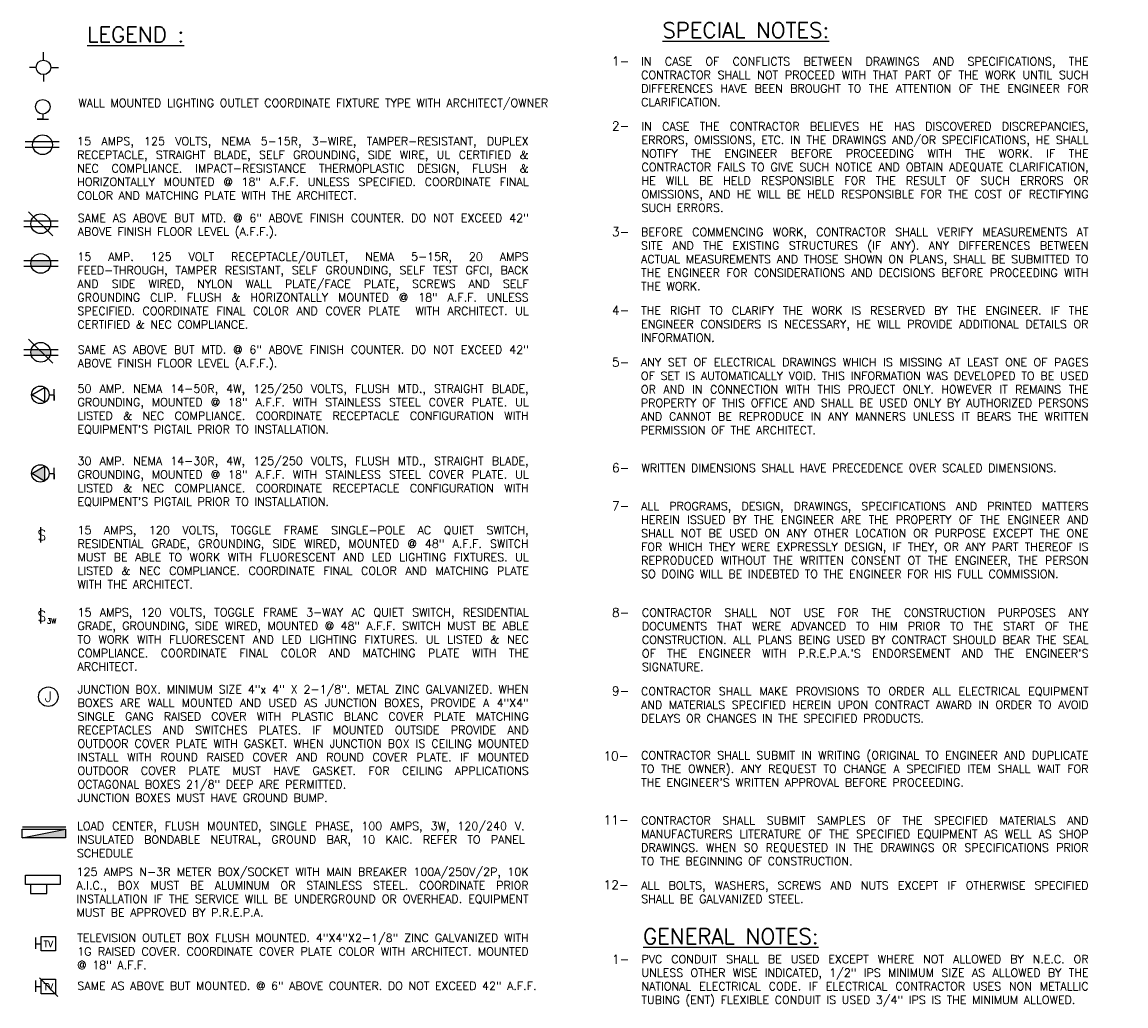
# Model space of a CAD drawing. Header units: inches. Extents: x 23373 to 33923, y 1540 to 5670.
# Tile 72 of 106: x 29115 to 29589, y 3681 to 4104. Entities that reach past the tile are written whole.
import ezdxf
from ezdxf.enums import TextEntityAlignment as Align

# ---------------------------------------------------------------- set-up
doc = ezdxf.new("R2010")
doc.units = ezdxf.units.IN
doc.header["$LTSCALE"] = 2
doc.header["$MEASUREMENT"] = 0
doc.linetypes.add('HIDDEN2', pattern=[0.1875, 0.125, -0.0625])
doc.layers.get('0').update_dxf_attribs({"color": 8, "linetype": 'CONTINUOUS'})
for name, color, linetype in [('1E-LITE', 3, 'CONTINUOUS'), ('1ELEC', 3, 'CONTINUOUS'), ('1REFELEC', 3, 'CONTINUOUS'), ('1TEXT', 3, 'CONTINUOUS'), ('CTV-TEL', 6, 'CONTINUOUS'), ('EL-ANNO-TEXT', 4, 'CONTINUOUS'), ('RECEP-DIST', 120, 'HIDDEN2')]:
    doc.layers.add(name, color=color, linetype=linetype)
doc.styles.add('140ANNO', font='simplex.shx', dxfattribs={"height": 0.14})
doc.styles.add('80ANNO', font='romans.shx', dxfattribs={"width": 0.8, "height": 0.08})
doc.styles.add('SIMPLEX', font='SIMPLEX')
doc.styles.get("Standard").update_dxf_attribs({"font": 'simplex.shx'})

# ---------------------------------------------------------------- blocks, each defined once
blk = doc.blocks.new('E-JBOX')
at = {"color": 5, "linetype": 'ByBlock'}
blk.add_circle((0, 0), 0.0625, dxfattribs=at)
at = {"color": 0, "linetype": 'ByBlock'}
blk.add_text('J', height=0.067, dxfattribs=at).set_placement((0, 0.0001), align=Align.MIDDLE)
blk = doc.blocks.new('E-TEL')
at = {"color": 0, "linetype": 'ByBlock'}
for p, q in [((0, 0), (0.082, 0.0473)), ((0.082, -0.0473), (0, 0)), ((0.082, 0.0473), (0.082, -0.0473))]:
    blk.add_line(p, q, dxfattribs=at)
blk = doc.blocks.new('E-SW')
at = {"color": 0, "linetype": 'ByBlock'}
blk.add_line((0.001, 0.01), (0.001, 0.156), dxfattribs=at)
blk.add_text('S', height=0.0994, dxfattribs=at).set_placement((-0.032, 0.03))
blk = doc.blocks.new('E-DUP')
at = {"color": 0, "linetype": 'ByBlock'}
for p, q in [((0, 0.0137), (0.1647, 0.0137)), ((0, -0.0137), (0.1647, -0.0137))]:
    blk.add_line(p, q, dxfattribs=at)
at = {"color": 5, "linetype": 'ByBlock'}
blk.add_circle((0.0806, 0), 0.0473, dxfattribs=at)
blk = doc.blocks.new('E-INCW')
at = {"color": 0, "linetype": 'ByBlock'}
for p, q in [((0, 0.0046), (0, 0.041)), ((0, 0.041), (0, -0.041)), ((0.0356, 0), (0, 0))]:
    blk.add_line(p, q, dxfattribs=at)
blk.add_circle((0.0883, 0), 0.0527, dxfattribs=at)
blk = doc.blocks.new('E-INCNC')
at = {"color": 0, "linetype": 'ByBlock'}
for p, q in [((-0.0021, 0.0547), (-0.0021, 0.1118)), ((-0.0549, 0.0028), (-0.1035, 0.0028)), ((0.0506, 0.0028), (0.1074, 0.0028)), ((-0.0021, -0.0491), (-0.0021, -0.0985))]:
    blk.add_line(p, q, dxfattribs=at)
blk.add_circle((-0.0021, 0.0028), 0.0521, dxfattribs=at)

msp = doc.modelspace()

# ---------------------------------------------------------------- hatches: boundary and pattern name
at = {"layer": '1E-LITE', "linetype": 'Continuous'}
for points in [[(29118.80002337, 4001.35024534, 0.0736975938), (29118.61775733, 4000.12038089, 0.0736975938), (29118.80002337, 3998.89051645), (29126.91643149, 3998.89051645, 0.0736975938), (29127.09869754, 4000.12038089, 0.0736975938), (29126.91643149, 4001.35024534)], [(29118.80002337, 3963.14187465, 0.0736975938), (29118.61775733, 3961.91201021, 0.0736975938), (29118.80002337, 3960.68214577), (29126.91643149, 3960.68214577, 0.0736975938), (29127.09869754, 3961.91201021, 0.0736975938), (29126.91643149, 3963.14187465)]]:
    msp.add_hatch(color=3, dxfattribs=at).paths.add_polyline_path(points)
at = {"layer": '1ELEC'}
msp.add_hatch(color=256, dxfattribs=at).paths.add_polyline_path([(29124.50767603, 3912.912708), (29119.00743822, 3909.73714422), (29124.50767603, 3906.56158044)])
at = {"layer": 'RECEP-DIST', "linetype": 'Continuous'}
msp.add_hatch(color=3, dxfattribs=at).paths.add_polyline_path([(29133.54011019, 3756.83028669), (29114.85090603, 3753.11968062), (29133.54011019, 3753.11968062)])

# ---------------------------------------------------------------- linework, layer by layer
at = {"color": 3}
for p, q in [((29130.86927147, 4052.385537), (29116.11089817, 4052.385537)), ((29130.86927147, 4049.92580812), (29116.11089817, 4049.92580812))]:
    msp.add_line(p, q, dxfattribs=at)
at = {"color": 3, "linetype": 'ByBlock'}
for p, q in [((29115.63277384, 4001.35024534), (29130.39114713, 4001.35024534)), ((29115.63277384, 3998.89051645), (29130.39114713, 3998.89051645))]:
    msp.add_line(p, q, dxfattribs=at)
at = {"color": 5}
msp.add_circle((29123.64381787, 4051.15567256), 4.24047011, dxfattribs=at)
at = {"color": 5, "linetype": 'ByBlock'}
msp.add_circle((29122.85822743, 4000.12038089), 4.24047011, dxfattribs=at)
at = {"layer": '1E-LITE', "color": 5, "linetype": 'Continuous'}
msp.add_line((29117.68036589, 4022.36674561), (29128.03608897, 4012.01102253), dxfattribs=at)
at = {"layer": '1E-LITE', "color": 3, "linetype": 'Continuous'}
msp.add_line((29117.68036589, 3967.55044132), (29128.03608897, 3957.19471824), dxfattribs=at)
at = {"layer": '1ELEC', "color": 5}
for p, q in [((29128.57754357, 3941.17152052), (29128.57754357, 3946.07409111)), ((29126.44969175, 3943.62280581), (29128.57754357, 3943.62280581)), ((29128.57754357, 3943.35044078), (29128.57754357, 3941.17152052)), ((29128.57754357, 3907.38128451), (29128.57754357, 3912.2838551)), ((29126.44969175, 3909.83256981), (29128.57754357, 3909.83256981)), ((29128.57754357, 3909.56020477), (29128.57754357, 3907.38128451))]:
    msp.add_line(p, q, dxfattribs=at)
for centre in [(29122.69198288, 3943.62280581), (29122.69198288, 3909.83256981)]:
    msp.add_circle(centre, 3.75770887, dxfattribs=at)
at = {"layer": '1TEXT', "color": 4}
msp.add_line((29114.85090603, 3753.11968062), (29133.54011019, 3756.83028669), dxfattribs=at)
at = {"layer": '1TEXT', "color": 5}
msp.add_line((29114.97709306, 3757.83910153), (29133.66629722, 3757.83910153), dxfattribs=at)
for points in [[(29114.85090603, 3756.83028669), (29133.54011019, 3756.83028669), (29133.54011019, 3753.11968062), (29114.85090603, 3753.11968062)], [(29116.38700598, 3737.06900701), (29131.23596324, 3737.06900701), (29131.23596324, 3733.10249678), (29116.38700598, 3733.10249678)], [(29118.44716224, 3733.10249678), (29118.44716224, 3729.26846405), (29125.55156367, 3729.26846405), (29125.55156367, 3733.10249678)]]:
    msp.add_lwpolyline(points, close=True, dxfattribs=at)
at = {"layer": 'CTV-TEL', "color": 6, "linetype": 'ByBlock'}
for p, q in [((29120.8202636, 3707.61346234), (29123.05565217, 3707.61346234)), ((29123.05565217, 3704.55226856), (29123.05565217, 3710.73487766)), ((29123.05565217, 3710.73487766), (29129.23826127, 3710.73487766)), ((29129.23826127, 3710.73487766), (29129.23826127, 3704.55226856)), ((29129.23826127, 3704.55226856), (29123.05565217, 3704.55226856)), ((29120.8202636, 3689.17779052), (29123.05565217, 3689.17779052)), ((29123.05565217, 3686.11659674), (29123.05565217, 3692.29920583)), ((29123.05565217, 3692.29920583), (29129.23826127, 3692.29920583)), ((29129.23826127, 3692.29920583), (29129.23826127, 3686.11659674)), ((29129.23826127, 3686.11659674), (29123.05565217, 3686.11659674))]:
    msp.add_line(p, q, dxfattribs=at)
at = {"layer": 'RECEP-DIST', "color": 3, "linetype": 'Continuous'}
for p, q in [((29120.8202636, 3705.35003454), (29120.8202636, 3710.23536158)), ((29122.29351613, 3693.00927506), (29130.28028837, 3684.96758326)), ((29120.8202636, 3686.91436271), (29120.8202636, 3691.79968976))]:
    msp.add_line(p, q, dxfattribs=at)

# ---------------------------------------------------------------- block references
at = {"layer": '1E-LITE', "color": 3, "linetype": 'Continuous', "xscale": 89.59996079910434, "yscale": 89.59996079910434, "zscale": 89.59996079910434}
msp.add_blockref('E-DUP', (29115.63277384, 4017.18888407), dxfattribs=at)
at = {"layer": '1E-LITE', "color": 5, "linetype": 'Continuous', "xscale": 89.59996079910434, "yscale": 89.59996079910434, "zscale": 89.59996079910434}
msp.add_blockref('E-DUP', (29115.63277384, 3961.91201021), dxfattribs=at)
at = {"layer": '1ELEC', "color": 5, "xscale": 67.09877395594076, "yscale": 67.09877395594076, "zscale": 67.09877395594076}
msp.add_blockref('E-TEL', (29119.00743822, 3943.62280581), dxfattribs=at)
at = {"layer": '1ELEC'}
for name, p, xscale, yscale, zscale in [('E-TEL', (29119.00743822, 3909.73714422), 67.09877395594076, 67.09877395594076, 67.09877395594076), ('E-JBOX', (29126.129177, 3813.80614519), 67.1999705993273, 67.1999705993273, 67.1999705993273)]:
    msp.add_blockref(name, p, dxfattribs=dict(at, xscale=xscale, yscale=yscale, zscale=zscale))
at = {"layer": '1REFELEC', "color": 5, "xscale": 59.73330719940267, "yscale": 59.73330719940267, "zscale": 59.73330719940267}
msp.add_blockref('E-INCNC', (29124.16587746, 4084.26801364), dxfattribs=at)
at = {"layer": '1REFELEC', "color": 5, "xscale": 59.73330719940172, "yscale": 59.73330719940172, "zscale": 59.73330719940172, "rotation": 90}
msp.add_blockref('E-INCW', (29123.7531875, 4062.20096751), dxfattribs=at)
at = {"layer": '1REFELEC', "xscale": 44.79998039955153, "yscale": 44.79998039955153, "zscale": 44.79998039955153}
for p in [(29122.85822743, 3879.72462993), (29122.85822743, 3844.89949615)]:
    msp.add_blockref('E-SW', p, dxfattribs=at)

# ---------------------------------------------------------------- texts
at = {"layer": '1ELEC', "style": 'SIMPLEX'}
msp.add_text('3W', height=2.120235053, dxfattribs=at).set_placement((29125.56296311, 3845.26653945))
at = {"layer": 'CTV-TEL', "color": 6, "linetype": 'ByBlock', "style": 'SIMPLEX'}
for p in [(29126.17704374, 3706.11268504), (29126.17704374, 3687.67701321)]:
    msp.add_text('TV', height=2.793766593, dxfattribs=at).set_placement(p, align=Align.CENTER)
at = {"layer": 'EL-ANNO-TEXT', "color": 5, "linetype": 'Continuous', "style": '140ANNO'}
for s, p in [('%%uLEGEND :', (29142.79332538, 4095.19136073)), ('%%uSPECIAL NOTES:', (29390.1848544, 4097.05702344)), ('%%uGENERAL NOTES:', (29381.89993981, 3707.44869984))]:
    msp.add_text(s, height=6.72, dxfattribs=at).set_placement(p)
at = {"layer": 'EL-ANNO-TEXT', "style": '80ANNO'}
for s, p in [('1-', (29368.46099901, 4085.19579589)), ('2-', (29368.46099901, 4057.28871999)), ('3-', (29368.46099901, 4011.82700064)), ('4-', (29368.46099901, 3978.03012235)), ('5-', (29368.46099901, 3955.75138423)), ('6-', (29368.46099901, 3910.3369265)), ('7-', (29368.46099901, 3893.94988936)), ('8-', (29368.46099901, 3848.11957)), ('9-', (29368.46099901, 3814.34883139)), ('10-', (29364.83450123, 3786.39605343)), ('11-', (29364.88118748, 3758.92104765)), ('12-', (29364.88118748, 3731.02118816)), ('1-', (29368.46099901, 3698.99922791))]:
    msp.add_text(s, height=3.84, dxfattribs=at).set_placement(p)
at = {"layer": 'EL-ANNO-TEXT', "linetype": 'Continuous', "char_height": 3.5, "attachment_point": 1}
for s, insert, width in [('\\pxqj;IN CASE OF CONFLICTS BETWEEN DRAWINGS AND SPECIFICATIONS, THE CONTRACTOR SHALL NOT PROCEED WITH THAT PART OF THE WORK UNTIL SUCH DIFFERENCES HAVE BEEN BROUGHT TO THE ATTENTION OF THE ENGINEER FOR CLARIFICATION.', (29381.03294731, 4088.74309701), 208.4473435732), ('\\pxqj;IN CASE THE CONTRACTOR BELIEVES HE HAS DISCOVERED DISCREPANCIES, ERRORS, OMISSIONS, ETC. IN THE DRAWINGS AND/OR SPECIFICATIONS, HE SHALL NOTIFY THE ENGINEER BEFORE PROCEEDING WITH THE WORK. IF THE CONTRACTOR FAILS TO GIVE SUCH NOTICE AND OBTAIN ADEQUATE CLARIFICATION, HE WILL BE HELD RESPONSIBLE FOR THE RESULT OF SUCH ERRORS OR OMISSIONS, AND HE WILL BE HELD RESPONSIBLE FOR THE COST OF RECTIFYING SUCH ERRORS.', (29381.16671773, 4060.8125778), 208.3135731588), ('\\pxqj;BEFORE COMMENCING WORK, CONTRACTOR SHALL VERIFY MEASUREMENTS AT SITE AND THE EXISTING STRUCTURES (IF ANY). ANY DIFFERENCES BETWEEN ACTUAL MEASUREMENTS AND THOSE SHOWN ON PLANS, SHALL BE SUBMITTED TO THE ENGINEER FOR CONSIDERATIONS AND DECISIONS BEFORE PROCEEDING WITH THE WORK.', (29380.99321436, 4015.3761331), 208.4870765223), ('\\pxqj;THE RIGHT TO CLARIFY THE WORK IS RESERVED BY THE ENGINEER. IF THE ENGINEER CONSIDERS IS NECESSARY, HE WILL PROVIDE ADDITIONAL DETAILS OR INFORMATION.', (29381.02891053, 3981.60881962), 208.451380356), ('\\pxqj,t0;ANY SET OF ELECTRICAL DRAWINGS WHICH IS MISSING AT LEAST ONE OF PAGES OF SET IS AUTOMATICALLY VOID. THIS INFORMATION WAS DEVELOPED TO BE USED OR AND IN CONNECTION WITH THIS PROJECT ONLY. HOWEVER IT REMAINS THE PROPERTY OF THIS OFFICE AND SHALL BE USED ONLY BY AUTHORIZED PERSONS AND CANNOT BE REPRODUCE IN ANY MANNERS UNLESS IT BEARS THE WRITTEN PERMISSION OF THE ARCHITECT.', (29380.94840728, 3959.37694547), 208.5318836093), ('\\pxqj;WRITTEN DIMENSIONS SHALL HAVE PRECEDENCE OVER SCALED DIMENSIONS.', (29381.16671393, 3913.91665578), 208.3135769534), ('\\pxqj;ALL PROGRAMS, DESIGN, DRAWINGS, SPECIFICATIONS AND PRINTED MATTERS HEREIN ISSUED BY THE ENGINEER ARE THE PROPERTY OF THE ENGINEER AND SHALL NOT BE USED ON ANY OTHER LOCATION OR PURPOSE EXCEPT THE ONE FOR WHICH THEY WERE EXPRESSLY DESIGN, IF THEY, OR ANY PART THEREOF IS REPRODUCED WITHOUT THE WRITTEN CONSENT OT THE ENGINEER, THE PERSON SO DOING WILL BE INDEBTED TO THE ENGINEER FOR HIS FULL COMMISSION.', (29381.01067255, 3897.5186203), 208.4696183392), ("\\pxqj;CONTRACTOR SHALL NOT USE FOR THE CONSTRUCTION PURPOSES ANY DOCUMENTS THAT WERE ADVANCED TO HIM PRIOR TO THE START OF THE CONSTRUCTION. ALL PLANS BEING USED BY CONTRACT SHOULD BEAR THE SEAL OF THE ENGINEER WITH P.R.E.P.A.'S ENDORSEMENT AND THE ENGINEER'S SIGNATURE.", (29381.37758949, 3851.70394563), 208.1027013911), ('\\pxqj;CONTRACTOR SHALL MAKE PROVISIONS TO ORDER ALL ELECTRICAL EQUIPMENT AND MATERIALS SPECIFIED HEREIN UPON CONTRACT AWARD IN ORDER TO AVOID DELAYS OR CHANGES IN THE SPECIFIED PRODUCTS.', (29380.98483967, 3817.91559174), 208.4954512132), ("\\pxqj;CONTRACTOR SHALL SUBMIT IN WRITING (ORIGINAL TO ENGINEER AND DUPLICATE TO THE OWNER). ANY REQUEST TO CHANGE A SPECIFIED ITEM SHALL WAIT FOR THE ENGINEER'S WRITTEN APPROVAL BEFORE PROCEEDING.", (29381.03377175, 3790.38179817), 208.4465191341), ('\\pxqj;CONTRACTOR SHALL SUBMIT SAMPLES OF THE SPECIFIED MATERIALS AND MANUFACTURERS LITERATURE OF THE SPECIFIED EQUIPMENT AS WELL AS SHOP DRAWINGS. WHEN SO REQUESTED IN THE DRAWINGS OR SPECIFICATIONS PRIOR TO THE BEGINNING OF CONSTRUCTION.', (29381.0058893, 3762.3523159), 208.47440159), ('\\pxqj;ALL BOLTS, WASHERS, SCREWS AND NUTS EXCEPT IF OTHERWISE SPECIFIED SHALL BE GALVANIZED STEEL.', (29381.09713805, 3734.43190641), 208.3831528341), ('\\pxqj;PVC CONDUIT SHALL BE USED EXCEPT WHERE NOT ALLOWED BY N.E.C. OR UNLESS OTHER WISE INDICATED, 1/2" IPS MINIMUM SIZE AS ALLOWED BY THE NATIONAL ELECTRICAL CODE. IF ELECTRICAL CONTRACTOR USES NON METALLIC TUBING (ENT) FLEXIBLE CONDUIT IS USED 3/4" IPS IS THE MINIMUM ALLOWED.', (29381.16247109, 3702.72097961), 208.3178197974)]:
    msp.add_mtext(s, dxfattribs=dict(at, insert=insert, width=width))
at = {"layer": 'EL-ANNO-TEXT', "char_height": 3.5, "attachment_point": 1}
for s, insert, width in [('\\pxqj;WALL MOUNTED LIGHTING OUTLET COORDINATE FIXTURE TYPE WITH ARCHITECT/OWNER', (29139.04612045, 4070.8790399), 209.8369944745), ('\\pxqj;15 AMPS, 125 VOLTS, NEMA 5-15R, 3-WIRE, TAMPER-RESISTANT, DUPLEX RECEPTACLE, STRAIGHT BLADE, SELF GROUNDING, SIDE WIRE, UL CERTIFIED & NEC COMPLIANCE. IMPACT-RESISTANCE THERMOPLASTIC DESIGN, FLUSH & HORIZONTALLY MOUNTED @ 18" A.F.F. UNLESS SPECIFIED. COORDINATE FINAL COLOR AND MATCHING PLATE WITH THE ARCHITECT. ', (29138.52446449, 4054.42989826), 210.3586504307), ('\\pxqj;15 AMP. 125 VOLT RECEPTACLE/OUTLET, NEMA 5-15R, 20 AMPS FEED-THROUGH, TAMPER RESISTANT, SELF GROUNDING, SELF TEST GFCI, BACK AND SIDE WIRED, NYLON WALL PLATE/FACE PLATE, SCREWS AND SELF GROUNDING CLIP. FLUSH & HORIZONTALLY MOUNTED @ 18" A.F.F. UNLESS SPECIFIED. COORDINATE FINAL COLOR AND COVER PLATE  WITH ARCHITECT. UL CERTIFIED & NEC COMPLIANCE.  ', (29138.63268842, 4004.77641969), 210.2504265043), ('\\pxqj;50 AMP. NEMA 14-50R, 4W, 125/250 VOLTS, FLUSH MTD., STRAIGHT BLADE, GROUNDING, MOUNTED @ 18" A.F.F. WITH STAINLESS STEEL COVER PLATE. UL LISTED & NEC COMPLIANCE. COORDINATE RECEPTACLE CONFIGURATION WITH EQUIPMENT\'S PIGTAIL PRIOR TO INSTALLATION.', (29138.6797669, 3948.02005543), 210.2033480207), ('\\pxqj;30 AMP. NEMA 14-30R, 4W, 125/250 VOLTS, FLUSH MTD., STRAIGHT BLADE, GROUNDING, MOUNTED @ 18" A.F.F. WITH STAINLESS STEEL COVER PLATE. UL LISTED & NEC COMPLIANCE. COORDINATE RECEPTACLE CONFIGURATION WITH EQUIPMENT\'S PIGTAIL PRIOR TO INSTALLATION.', (29138.6797669, 3916.93591703), 210.2033480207), ('\\pxqj;15 AMPS, 120 VOLTS, TOGGLE FRAME SINGLE-POLE AC QUIET SWITCH, RESIDENTIAL GRADE, GROUNDING, SIDE WIRED, MOUNTED @ 48" A.F.F. SWITCH MUST BE ABLE TO WORK WITH FLUORESCENT AND LED LIGHTING FIXTURES. UL LISTED & NEC COMPLIANCE. COORDINATE FINAL COLOR AND MATCHING PLATE WITH THE ARCHITECT.  ', (29138.68450437, 3887.19776219), 210.1986105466), ('\\pxqj;15 AMPS, 120 VOLTS, TOGGLE FRAME 3-WAY AC QUIET SWITCH, RESIDENTIAL GRADE, GROUNDING, SIDE WIRED, MOUNTED @ 48" A.F.F. SWITCH MUST BE ABLE TO WORK WITH FLUORESCENT AND LED LIGHTING FIXTURES. UL LISTED & NEC COMPLIANCE. COORDINATE FINAL COLOR AND MATCHING PLATE WITH THE ARCHITECT.  ', (29138.68450437, 3851.84626841), 210.1986105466), ('\\A1;\\pxqj;JUNCTION BOX. MINIMUM SIZE 4"x 4" X 2-1/8". METAL ZINC GALVANIZED. WHEN BOXES ARE WALL MOUNTED AND USED AS JUNCTION BOXES, PROVIDE A 4"X4" SINGLE GANG RAISED COVER WITH PLASTIC BLANC COVER PLATE MATCHING RECEPTACLES AND SWITCHES PLATES. IF MOUNTED OUTSIDE PROVIDE AND OUTDOOR COVER PLATE WITH GASKET. WHEN JUNCTION BOX IS CEILING MOUNTED INSTALL WITH ROUND RAISED COVER AND ROUND COVER PLATE. IF MOUNTED OUTDOOR COVER PLATE MUST HAVE GASKET. FOR CEILING APPLICATIONS OCTAGONAL BOXES 21/8" DEEP ARE PERMITTED.\\PJUNCTION BOXES MUST HAVE GROUND BUMP.', (29138.6797669, 3818.73996223), 210.2033480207), ('\\pxqj;LOAD CENTER, FLUSH MOUNTED, SINGLE PHASE, 100 AMPS, 3W, 120/240 V. INSULATED BONDABLE NEUTRAL, GROUND BAR, 10 KAIC. REFER TO PANEL SCHEDULE', (29138.44679409, 3759.97285323), 208.5836241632), ('\\pxqj;TELEVISION OUTLET BOX FLUSH MOUNTED. 4"X4"X2-1/8" ZINC GALVANIZED WITH 1G RAISED COVER. COORDINATE COVER PLATE COLOR WITH ARCHITECT. MOUNTED @ 18" A.F.F.', (29138.57400921, 3711.85837624), 210.3091057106)]:
    msp.add_mtext(s, dxfattribs=dict(at, insert=insert, width=width))
at = {"layer": 'EL-ANNO-TEXT', "ltscale": 2, "char_height": 3.5, "attachment_point": 1}
for s, insert, width in [('\\pxqj;SAME AS ABOVE BUT MTD. @ 6" ABOVE FINISH COUNTER. DO NOT EXCEED 42" ABOVE FINISH FLOOR LEVEL (A.F.F.).', (29138.76543664, 4021.39718922), 210.1176782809), ('\\pxqj;SAME AS ABOVE BUT MTD. @ 6" ABOVE FINISH COUNTER. DO NOT EXCEED 42" ABOVE FINISH FLOOR LEVEL (A.F.F.).', (29138.76543664, 3964.80126757), 210.1176782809), ('\\pxqj;125 AMPS N-3R METER BOX/SOCKET WITH MAIN BREAKER 100A/250V/2P, 10K A.I.C., BOX MUST BE ALUMINUM OR STAINLESS STEEL. COORDINATE PRIOR INSTALLATION IF THE SERVICE WILL BE UNDERGROUND OR OVERHEAD. EQUIPMENT MUST BE APPROVED BY P.R.E.P.A.', (29138.25216969, 3740.27209106), 210.6309452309), ('SAME AS ABOVE BUT MOUNTED. @ 6" ABOVE COUNTER. DO NOT EXCEED 42" A.F.F.', (29138.62836126, 3691.23732199), 208.5990231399)]:
    msp.add_mtext(s, dxfattribs=dict(at, insert=insert, width=width))

doc.saveas('drawing.dxf')
